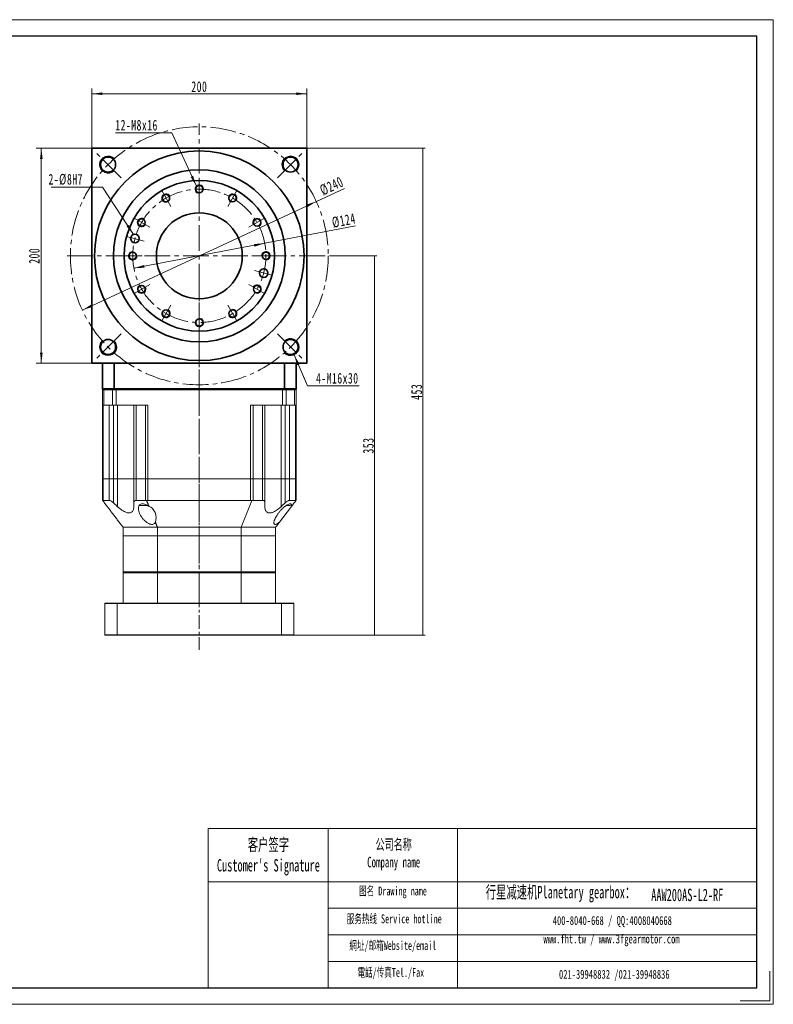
# Model space of a CAD drawing. Header units: millimetres. Extents: x 1279 to 2575, y -336 to 638.
# Tile 3 of 3: x 1873 to 2575, y -336 to 580. Entities that reach past the tile are written whole.
import ezdxf

# ---------------------------------------------------------------- set-up
doc = ezdxf.new("R2010")
doc.units = ezdxf.units.MM
doc.header["$LTSCALE"] = 2
doc.linetypes.add('CENTER', pattern=[10.16, 6.35, -1.27, 1.27, -1.27])
doc.linetypes.add('点画线', pattern=[18, 12, -2, 2, -2])
doc.layers.get('0').update_dxf_attribs({"lineweight": 18})
for name, color, linetype, lineweight in [('3中心线层', 1, 'CENTER', 18), ('7标注层', 4, 'Continuous', 18), ('SLD-0', 7, 'Continuous', 18), ('中心线层', 1, '点画线', 18), ('图框_外框线', 7, 'Continuous', 18), ('尺寸线层', 3, 'Continuous', 18), ('粗实线', 7, 'Continuous', 50), ('粗实线层', 7, 'Continuous', 35)]:
    doc.layers.add(name, color=color, linetype=linetype, lineweight=lineweight)
doc.styles.add('SLDTEXTSTYLE4', font='txt', dxfattribs={"width": 0.611111})
doc.styles.get("Standard").update_dxf_attribs({"font": 'txt', "width": 0.707})
doc.styles.add('标准', font='txt', dxfattribs={"width": 0.667})
doc.dimstyles.new('a4-1-1.5', dxfattribs={"dimtxt": 4.5, "dimasz": 4.5, "dimexe": 2.25, "dimexo": 0, "dimgap": 0.75, "dimtad": 1, "dimdec": 3, "dimdsep": 46, "dimtxsty": '标准', "dimblk": '_CAXARROW', "dimcen": 0, "dimdle": 9, "dimazin": 2, "dimtfac": 0.707107, "dimtdec": 3, "dimtix": 1, "dimtmove": 2, "dimatfit": 3, "dimfxl": 0, "dimfrac": 2, "dimtolj": 1, "dimarcsym": 0})

# ---------------------------------------------------------------- blocks, each defined once
blk = doc.blocks.new('*X31')
at = {"layer": '尺寸线层', "linetype": 'Continuous'}
for points in [[(1940.55, 511.22), (1950.45, 512.46), (1950.45, 509.99)], [(2140.55, 511.22), (2130.65, 512.46), (2130.65, 509.99)]]:
    blk.add_hatch(color=0, dxfattribs=at).paths.add_polyline_path(points, flags=0)
at = {"layer": '尺寸线层', "color": 0, "linetype": 'Continuous'}
for p, q in [((1940.55, 460.45), (1940.55, 516.17)), ((2140.55, 460.45), (2140.55, 516.17)), ((1940.55, 511.22), (2140.55, 511.22))]:
    blk.add_line(p, q, dxfattribs=at)
at = {"layer": '尺寸线层', "color": 0, "insert": (2040.55, 517.74), "char_height": 9.9, "width": 28.1447, "attachment_point": 5, "line_spacing_factor": 1.15057, "style": '标准'}
blk.add_mtext('\\T1.1;200', dxfattribs=at)
blk = doc.blocks.new('_CAXARROW')
blk.add_hatch(color=0).paths.add_polyline_path([(0, 0), (-1, 0.125), (-1, -0.125)], flags=0)
blk = doc.blocks.new('*X32')
at = {"layer": '尺寸线层', "linetype": 'Continuous'}
for points in [[(1893.54, 460.45), (1892.3, 450.55), (1894.78, 450.55)], [(1893.54, 260.45), (1892.3, 270.35), (1894.78, 270.35)]]:
    blk.add_hatch(color=0, dxfattribs=at).paths.add_polyline_path(points, flags=0)
at = {"layer": '尺寸线层', "color": 0, "linetype": 'Continuous'}
for p, q in [((1940.55, 460.45), (1888.59, 460.45)), ((1893.54, 260.45), (1893.54, 460.45)), ((1940.55, 260.45), (1888.59, 260.45))]:
    blk.add_line(p, q, dxfattribs=at)
at = {"layer": '尺寸线层', "color": 0, "insert": (1887.02, 360.45), "char_height": 9.9, "width": 28.1447, "attachment_point": 5, "rotation": 90, "line_spacing_factor": 1.15057, "style": '标准'}
blk.add_mtext('\\T1.1;200', dxfattribs=at)
blk = doc.blocks.new('*X33')
at = {"layer": '尺寸线层', "linetype": 'Continuous'}
blk.add_hatch(color=0, dxfattribs=at).paths.add_polyline_path([(42.08, -44.07), (35.64, -36.46), (37.71, -35.11)], flags=0)
at = {"layer": '尺寸线层', "color": 0}
for p, q in [((13.31, 0), (0, 0)), ((0, 0), (0, 0)), ((0, 0), (-34.44, 0))]:
    blk.add_line(p, q, dxfattribs=at)
at = {"layer": '尺寸线层', "color": 0, "linetype": 'Continuous'}
blk.add_line((42.08, -44.07), (13.31, 0), dxfattribs=at)
at = {"layer": '尺寸线层', "color": 0, "insert": (-4.95, 1.98), "char_height": 9.9, "width": 58.9895, "attachment_point": 9, "line_spacing_factor": 1.15057, "style": '标准'}
blk.add_mtext('\\T1.1;2-%%C8H7', dxfattribs=at)
blk = doc.blocks.new('*X34')
at = {"layer": '尺寸线层', "linetype": 'Continuous'}
blk.add_hatch(color=0, dxfattribs=at).paths.add_polyline_path([(30.89, -49.56), (25.62, -41.09), (27.87, -40.05)], flags=0)
at = {"layer": '尺寸线层', "color": 0}
for p, q in [((0, 0), (-44.22, 0)), ((8.02, 0), (0, 0)), ((0, 0), (0, 0))]:
    blk.add_line(p, q, dxfattribs=at)
at = {"layer": '尺寸线层', "color": 0, "linetype": 'Continuous'}
blk.add_line((30.89, -49.56), (8.02, 0), dxfattribs=at)
at = {"layer": '尺寸线层', "color": 0, "insert": (-4.95, 1.98), "char_height": 9.9, "width": 78.5499, "attachment_point": 9, "line_spacing_factor": 1.15057, "style": '标准'}
blk.add_mtext('\\T1.1;12-M8x16', dxfattribs=at)
blk = doc.blocks.new('*X35')
at = {"layer": '尺寸线层', "linetype": 'Continuous'}
for points in [[(2101.45, 372.07), (2091.96, 369), (2091.49, 371.43)], [(1979.64, 348.84), (1989.6, 349.47), (1989.14, 351.91)]]:
    blk.add_hatch(color=0, dxfattribs=at).paths.add_polyline_path(points, flags=0)
at = {"layer": '尺寸线层', "color": 0, "linetype": 'Continuous'}
blk.add_line((2185.96, 388.19), (1979.64, 348.84), dxfattribs=at)
at = {"layer": '尺寸线层', "color": 0, "insert": (2174.99, 393.2), "char_height": 9.9, "width": 39.3557, "attachment_point": 5, "rotation": 10.79811, "line_spacing_factor": 1.15057, "style": '标准'}
blk.add_mtext('\\T1.1;%%C124', dxfattribs=at)
blk = doc.blocks.new('*X36')
at = {"layer": '尺寸线层', "linetype": 'Continuous'}
for points in [[(2149.39, 410.98), (2140.93, 405.69), (2139.89, 407.93)], [(1931.7, 309.92), (1941.2, 312.97), (1940.16, 315.21)]]:
    blk.add_hatch(color=0, dxfattribs=at).paths.add_polyline_path(points, flags=0)
at = {"layer": '尺寸线层', "color": 0, "linetype": 'Continuous'}
blk.add_line((2175.49, 423.1), (1931.7, 309.92), dxfattribs=at)
at = {"layer": '尺寸线层', "color": 0, "insert": (2163.69, 425.32), "char_height": 9.9, "width": 39.0622, "attachment_point": 5, "rotation": 24.90217, "line_spacing_factor": 1.15057, "style": '标准'}
blk.add_mtext('\\T1.1;%%C240', dxfattribs=at)
blk = doc.blocks.new('*X37')
at = {"layer": '尺寸线层', "linetype": 'Continuous'}
blk.add_hatch(color=0, dxfattribs=at).paths.add_polyline_path([(-15.45, 28.83), (-10.39, 20.23), (-12.66, 19.25)], flags=0)
at = {"layer": '尺寸线层', "color": 0, "linetype": 'Continuous'}
blk.add_line((-15.45, 28.83), (-3, 0), dxfattribs=at)
at = {"layer": '尺寸线层', "color": 0}
for p, q in [((-3, 0), (0, 0)), ((0, 0), (45, 0)), ((0, 0), (0, 0))]:
    blk.add_line(p, q, dxfattribs=at)
at = {"layer": '尺寸线层', "color": 0, "insert": (4.95, 1.98), "char_height": 9.9, "width": 80.0907, "attachment_point": 7, "line_spacing_factor": 1.15057, "style": '标准'}
blk.add_mtext('\\T1.1;4-M16x30', dxfattribs=at)
blk = doc.blocks.new('*X43')
at = {"layer": '尺寸线层', "linetype": 'Continuous'}
for points in [[(2248.42, 460.45), (2247.86, 455.95), (2248.98, 455.95)], [(2248.42, 7.45), (2247.86, 11.95), (2248.98, 11.95)]]:
    blk.add_hatch(color=0, dxfattribs=at).paths.add_polyline_path(points, flags=0)
at = {"layer": '尺寸线层', "color": 0, "linetype": 'Continuous'}
for p, q in [((2140.55, 460.45), (2250.67, 460.45)), ((2248.42, 7.45), (2248.42, 460.45)), ((2128.05, 7.45), (2250.67, 7.45))]:
    blk.add_line(p, q, dxfattribs=at)
at = {"layer": '尺寸线层', "color": 0, "insert": (2242.75, 233.95), "char_height": 10, "width": 28.5031, "attachment_point": 5, "rotation": 90, "style": '标准'}
blk.add_mtext('\\T1.1;453', dxfattribs=at)
blk = doc.blocks.new('*X44')
at = {"layer": '尺寸线层', "linetype": 'Continuous'}
for points in [[(2203.54, 360.45), (2204.1, 355.95), (2202.97, 355.95)], [(2203.54, 7.45), (2204.1, 11.95), (2202.97, 11.95)]]:
    blk.add_hatch(color=0, dxfattribs=at).paths.add_polyline_path(points, flags=0)
at = {"layer": '尺寸线层', "color": 0, "linetype": 'Continuous'}
for p, q in [((2163.55, 360.45), (2205.79, 360.45)), ((2203.54, 360.45), (2203.54, 7.45)), ((2128.05, 7.45), (2205.79, 7.45))]:
    blk.add_line(p, q, dxfattribs=at)
at = {"layer": '尺寸线层', "color": 0, "insert": (2197.87, 183.95), "char_height": 10, "width": 28.0585, "attachment_point": 5, "rotation": 90, "style": '标准'}
blk.add_mtext('\\T1.1;353', dxfattribs=at)

msp = doc.modelspace()

# ---------------------------------------------------------------- linework, layer by layer
at = {"color": 7, "linetype": 'Continuous', "lineweight": 15}
for p, q in [((1951.3466, 236.4509), (1950.5466, 235.6509)), ((1951.851, 235.6509), (1950.5466, 235.6509)), ((1950.5466, 221.4509), (1950.5466, 235.6509)), ((1951.3466, 236.4509), (1952.4423, 236.4509)), ((1951.3466, 236.4509), (1952.4423, 236.4509)), ((1951.851, 235.6509), (1952.4423, 236.4509)), ((1959.7191, 235.6509), (1951.851, 235.6509)), ((1951.851, 235.6509), (1951.851, 221.4509)), ((1952.4423, 236.4509), (1960.258, 236.4509)), ((1952.4423, 236.4509), (1960.258, 236.4509)), ((1959.7191, 235.6509), (1960.258, 236.4509)), ((1963.0869, 235.6509), (1959.7191, 235.6509)), ((1959.7191, 221.4509), (1959.7191, 235.6509)), ((1960.258, 236.4509), (1963.0869, 236.4509)), ((1960.258, 236.4509), (1963.0869, 236.4509)), ((1963.0869, 236.4509), (2118.0063, 236.4509)), ((1963.0869, 235.6509), (1963.0869, 236.4509)), ((1963.0869, 236.4509), (2118.0063, 236.4509)), ((2118.0063, 235.6509), (1963.0869, 235.6509)), ((1963.0869, 235.6509), (1963.0869, 221.4509)), ((2118.0063, 236.4509), (2120.8352, 236.4509)), ((2118.0063, 235.6509), (2118.0063, 236.4509)), ((2118.0063, 236.4509), (2120.8352, 236.4509)), ((2121.3741, 235.6509), (2118.0063, 235.6509)), ((2118.0063, 221.4509), (2118.0063, 235.6509)), ((2120.8352, 236.4509), (2128.651, 236.4509)), ((2121.3741, 235.6509), (2120.8352, 236.4509)), ((2120.8352, 236.4509), (2128.651, 236.4509)), ((2121.3741, 235.6509), (2121.3741, 221.4509)), ((2129.2423, 235.6509), (2121.3741, 235.6509)), ((2128.651, 236.4509), (2129.7466, 236.4509)), ((2129.2423, 235.6509), (2128.651, 236.4509)), ((2128.651, 236.4509), (2129.7466, 236.4509)), ((2129.2423, 221.4509), (2129.2423, 235.6509)), ((2130.5466, 235.6509), (2129.2423, 235.6509)), ((2130.5466, 235.6509), (2129.7466, 236.4509)), ((2130.5466, 235.6509), (2130.5466, 221.4509)), ((1951.851, 221.4509), (1950.5466, 221.4509)), ((1950.5466, 152.9509), (1950.5466, 221.4509)), ((1951.1876, 221.4509), (1951.1876, 152.9509)), ((1951.851, 221.4509), (1959.7191, 221.4509)), ((1956.6501, 152.9509), (1956.6501, 221.4509)), ((1963.0869, 221.4509), (1959.7191, 221.4509)), ((1960.7426, 221.4509), (1960.7426, 152.9509)), ((1992.7842, 221.4509), (1963.0869, 221.4509)), ((1964.5326, 221.4509), (1964.5326, 152.9509)), ((1979.5326, 152.9509), (1979.5326, 221.4509)), ((1981.6601, 221.4509), (1981.6601, 152.9509)), ((1990.3348, 152.9509), (1990.3348, 221.4509)), ((1992.7842, 221.4509), (1992.7842, 152.9509)), ((2118.0063, 221.4509), (2088.309, 221.4509)), ((2088.309, 152.9509), (2088.309, 221.4509)), ((2090.7584, 221.4509), (2090.7584, 152.9509)), ((2099.4331, 152.9509), (2099.4331, 221.4509)), ((2101.5606, 221.4509), (2101.5606, 152.9509)), ((2116.5606, 221.4509), (2116.5606, 152.9509)), ((2121.3741, 221.4509), (2118.0063, 221.4509)), ((2120.3506, 152.9509), (2120.3506, 221.4509)), ((2121.3741, 221.4509), (2129.2423, 221.4509)), ((2124.4432, 221.4509), (2124.4432, 152.9509)), ((2130.5466, 221.4509), (2129.2423, 221.4509)), ((2129.9056, 152.9509), (2129.9056, 221.4509)), ((2130.5466, 221.4509), (2130.5466, 152.9509)), ((1950.5466, 132.9509), (1950.5466, 152.9509)), ((1950.5466, 152.9509), (1951.1876, 152.9509)), ((1951.1876, 152.9509), (1950.5466, 152.9509)), ((1951.1876, 152.9509), (1951.1876, 132.9509)), ((1951.1876, 152.9509), (1956.6397, 152.9509)), ((1956.6501, 152.9509), (1951.1876, 152.9509)), ((1956.6397, 132.9509), (1956.6397, 152.9509)), ((1960.7426, 152.9509), (1956.6501, 152.9509)), ((1960.7328, 152.9509), (1960.7328, 130.5733)), ((1960.7426, 152.9509), (1964.5326, 152.9509)), ((1964.5326, 152.9509), (1964.5326, 127.0945)), ((1964.5326, 152.9509), (1979.5326, 152.9509)), ((1981.6601, 152.9509), (1979.5326, 152.9509)), ((1979.5466, 130.5733), (1979.5466, 152.9509)), ((1990.3348, 152.9509), (1981.6601, 152.9509)), ((1981.6748, 152.9509), (1981.6748, 132.9509)), ((1981.6748, 152.9509), (1990.3348, 152.9509)), ((1990.3348, 132.9509), (1990.3348, 152.9509)), ((1990.3348, 152.9509), (1992.7842, 152.9509)), ((1992.7842, 152.9509), (1990.3348, 152.9509)), ((1992.7842, 152.9509), (1992.7842, 132.9509)), ((2088.309, 152.9509), (1992.7842, 152.9509)), ((2088.309, 152.9509), (1992.7842, 152.9509)), ((2088.309, 132.9509), (2088.309, 152.9509)), ((2088.309, 152.9509), (2090.7584, 152.9509)), ((2090.7584, 152.9509), (2088.309, 152.9509)), ((2090.7584, 152.9509), (2090.7584, 132.9509)), ((2090.7584, 152.9509), (2099.4184, 152.9509)), ((2099.4331, 152.9509), (2090.7584, 152.9509)), ((2099.4184, 132.9509), (2099.4184, 152.9509)), ((2101.5606, 152.9509), (2099.4331, 152.9509)), ((2101.5466, 152.9509), (2101.5466, 130.5733)), ((2101.5606, 152.9509), (2116.5606, 152.9509)), ((2116.5606, 152.9509), (2116.5606, 127.0945)), ((2116.5606, 152.9509), (2120.3506, 152.9509)), ((2124.4432, 152.9509), (2120.3506, 152.9509)), ((2120.3605, 130.5733), (2120.3605, 152.9509)), ((2129.9056, 152.9509), (2124.4432, 152.9509)), ((2124.4535, 152.9509), (2124.4535, 132.9509)), ((2124.4535, 152.9509), (2129.9056, 152.9509)), ((2129.9056, 132.9509), (2129.9056, 152.9509)), ((2129.9056, 152.9509), (2130.5466, 152.9509)), ((2130.5466, 152.9509), (2129.9056, 152.9509)), ((2130.5466, 152.9509), (2130.5466, 132.9509)), ((1950.6957, 132.7547), (1950.5466, 132.9509)), ((1956.6397, 132.9509), (1951.1876, 132.9509)), ((1990.3348, 132.9509), (1981.6748, 132.9509)), ((1986.2133, 128.3509), (1985.309, 128.3509)), ((1992.0633, 128.3509), (1986.2133, 128.3509)), ((1986.6962, 129.6009), (1988.5969, 129.6009)), ((2088.309, 132.9509), (1992.7842, 132.9509)), ((2099.4184, 132.9509), (2090.7584, 132.9509)), ((2124.893, 128.3509), (2121.518, 128.3509)), ((2129.9056, 132.9509), (2124.4535, 132.9509)), ((2130.5466, 132.9509), (2130.3975, 132.7547)), ((2115.0456, 112.5549), (2126.2092, 127.2438)), ((2001.5594, 107.9509), (1969.5466, 107.9509)), ((1969.5466, 107.9509), (1969.5466, 99.9509)), ((2001.5594, 107.9509), (2079.5338, 107.9509)), ((2001.5594, 99.9509), (2001.5594, 107.9509)), ((2111.5466, 107.9509), (2079.5338, 107.9509)), ((2079.5338, 107.9509), (2079.5338, 99.9509)), ((2111.5466, 99.9509), (2111.5466, 107.9509)), ((1969.5466, 99.9509), (1969.5466, 66.4509)), ((2001.5594, 99.9509), (1969.5466, 99.9509)), ((2001.5594, 99.9509), (1969.5466, 99.9509)), ((2001.5594, 66.4509), (2001.5594, 99.9509)), ((2079.5338, 99.9509), (2001.5594, 99.9509)), ((2079.5338, 99.9509), (2001.5594, 99.9509)), ((2079.5338, 99.9509), (2079.5338, 66.4509)), ((2111.5466, 99.9509), (2079.5338, 99.9509)), ((2111.5466, 99.9509), (2079.5338, 99.9509)), ((2111.5466, 66.4509), (2111.5466, 99.9509)), ((1969.5466, 66.4509), (2001.5594, 66.4509)), ((2001.5594, 65.4509), (1969.5466, 65.4509)), ((1969.5466, 37.4509), (1969.5466, 65.4509)), ((2001.6879, 65.9509), (1970.0466, 65.9509)), ((1970.0466, 65.9509), (2001.6879, 65.9509)), ((2001.5594, 66.4509), (2079.5338, 66.4509)), ((2001.5594, 37.4509), (2001.5594, 65.4509)), ((2079.5338, 65.4509), (2001.5594, 65.4509)), ((2079.4053, 65.9509), (2001.6879, 65.9509)), ((2001.6879, 65.9509), (2079.4053, 65.9509)), ((2111.0466, 65.9509), (2079.4053, 65.9509)), ((2079.4053, 65.9509), (2111.0466, 65.9509)), ((2079.5338, 66.4509), (2111.5466, 66.4509)), ((2111.5466, 65.4509), (2079.5338, 65.4509)), ((2079.5338, 37.4509), (2079.5338, 65.4509)), ((2111.5466, 37.4509), (2111.5466, 65.4509)), ((1964.2036, 36.9509), (1952.5466, 36.9509)), ((1952.5466, 36.9509), (1952.5466, 7.9509)), ((1953.0466, 37.4509), (1964.3905, 37.4509)), ((1964.2036, 7.9509), (1964.2036, 36.9509)), ((2116.8896, 36.9509), (1964.2036, 36.9509)), ((1964.3905, 37.4509), (2116.7027, 37.4509)), ((2116.7027, 37.4509), (2128.0466, 37.4509)), ((2116.8896, 36.9509), (2116.8896, 7.9509)), ((2128.5466, 36.9509), (2116.8896, 36.9509)), ((2128.5466, 7.9509), (2128.5466, 36.9509)), ((1952.5466, 7.9509), (1964.2036, 7.9509)), ((1964.3905, 7.4509), (1953.0466, 7.4509)), ((1964.2036, 7.9509), (2116.8896, 7.9509)), ((2116.7027, 7.4509), (1964.3905, 7.4509)), ((2128.0466, 7.4509), (2116.7027, 7.4509)), ((2116.8896, 7.9509), (2128.5466, 7.9509))]:
    msp.add_line(p, q, dxfattribs=at)
msp.add_line((2160.4607, -172.3459), (2160.4607, -320.3917))
for centre, start, end in [((1985.309, 129.6009), 243.2071798, 270), ((2124.893, 129.6009), 270, 345.2976397)]:
    msp.add_arc(centre, 1.25, start, end, dxfattribs=at)
for centre, major_axis, start_param, end_param in [((1992.7842, 126.372), (0, 6.5789), 0, 0.2448592), ((2088.309, 126.372), (0, 6.5789), 6.0383261, 6.28318531), ((1992.059, 116.6304), (0, 10.8553), 4.32751587, 6.071681)]:
    msp.add_ellipse(centre, major_axis=major_axis, ratio=0.76, start_param=start_param, end_param=end_param, dxfattribs=at)
for points, knots in [([(1951.1876, 132.9509), (1951.0018, 132.919), (1950.8066, 132.8855), (1950.7008, 132.7607), (1950.6957, 132.7547)], [0, 0, 0, 0, 0.512733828, 0.538493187, 0.538493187, 0.538493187, 0.538493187]), ([(1960.7328, 130.5733), (1960.4136, 130.8565), (1959.7763, 131.422), (1958.7329, 132.17), (1957.7149, 132.7251), (1957.0115, 132.9359), (1956.7086, 132.9482), (1956.6397, 132.9509)], [0, 0, 0, 0, 1.12557623, 2.24783158, 3.46140534, 4.506009, 4.81320541, 4.81320541, 4.81320541, 4.81320541]), ([(1960.7328, 130.5733), (1961.1998, 130.1425), (1962.462, 128.9782), (1963.7323, 127.8226), (1964.5326, 127.0945)], [0, 0, 0, 0, 1.90598676, 5.15180758, 5.15180758, 5.15180758, 5.15180758]), ([(1981.6748, 132.9509), (1981.3405, 132.914), (1980.6736, 132.8402), (1979.9382, 132.2374), (1979.5891, 131.4433), (1979.5577, 130.8012), (1979.5466, 130.5733)], [0, 0, 0, 0, 0.85242687, 1.70046333, 2.93266044, 3.6108145, 3.6108145, 3.6108145, 3.6108145]), ([(1979.5466, 127.0945), (1979.5466, 127.8226), (1979.5466, 128.9782), (1979.5466, 130.1425), (1979.5466, 130.5733)], [0, 0, 0, 0, 2.19176049, 3.47878978, 3.47878978, 3.47878978, 3.47878978]), ([(1993.7909, 127.2438), (1993.0591, 127.7598), (1991.7162, 128.7067), (1989.4731, 129.5933), (1987.5011, 129.8514), (1985.9337, 129.5135), (1984.9352, 128.8288), (1984.3208, 127.9845), (1983.9202, 126.9661), (1983.7579, 125.6786), (1983.9055, 123.9412), (1984.4582, 121.9051), (1985.4904, 119.5979), (1986.9037, 117.2787), (1988.4472, 115.3338), (1989.9474, 113.8061), (1991.4983, 112.4873), (1993.3067, 111.3284), (1995.3171, 110.5986), (1996.9904, 110.5068), (1998.4456, 110.996), (1999.2693, 111.7759), (1999.6155, 112.3942), (1999.7055, 112.5549)], [0, 0, 0, 0, 2.24331177, 4.11621984, 6.0013025, 7.63008133, 9.27519529, 10.538974, 11.80472636, 13.62833826, 15.45484055, 17.9791807, 20.50561035, 23.07646308, 25.6443056, 27.11894601, 28.59175092, 30.7851636, 32.4145551, 34.05380238, 35.50059063, 37.48121703, 38.17680728, 38.17680728, 38.17680728, 38.17680728]), ([(2090.7584, 132.9509), (2090.3687, 132.919), (2089.9595, 132.8855), (2089.5411, 132.7607), (2089.5211, 132.7547)], [0, 0, 0, 0, 1.19478336, 1.25480837, 1.25480837, 1.25480837, 1.25480837]), ([(2101.5466, 130.5733), (2101.5296, 130.8565), (2101.4957, 131.422), (2101.1754, 132.17), (2100.5953, 132.7251), (2099.9246, 132.9359), (2099.5121, 132.9482), (2099.4184, 132.9509)], [0, 0, 0, 0, 0.84520223, 1.68791078, 2.59919091, 3.38359033, 3.61426603, 3.61426603, 3.61426603, 3.61426603]), ([(2101.5466, 130.5733), (2101.5466, 130.1425), (2101.5466, 128.9782), (2101.5466, 127.8226), (2101.5466, 127.0945)], [0, 0, 0, 0, 1.28702929, 3.47878978, 3.47878978, 3.47878978, 3.47878978]), ([(2126.2092, 127.2438), (2126.2628, 127.4641), (2126.4403, 128.1929), (2126.3904, 129.1316), (2125.7666, 129.7602), (2124.6903, 129.7889), (2123.1635, 129.2596), (2121.5317, 128.3053), (2119.9508, 127.1332), (2118.4062, 125.819), (2116.7566, 124.2051), (2115.0599, 122.2927), (2113.5295, 120.3088), (2112.1842, 118.2774), (2111.0735, 116.2583), (2110.3088, 114.4317), (2109.8762, 112.7725), (2109.8612, 111.4799), (2110.3734, 110.6505), (2111.3167, 110.4841), (2112.6645, 110.928), (2113.9425, 111.7047), (2114.7815, 112.3514), (2115.0456, 112.5549)], [0, 0, 0, 0, 0.8407477, 2.78089478, 4.34136749, 5.90825023, 7.3424804, 9.24331343, 10.56976554, 11.89837949, 13.82220974, 15.74871764, 17.74135012, 19.73425395, 21.77257272, 23.80815751, 25.44751331, 27.40731263, 28.93440545, 30.47266022, 31.783598, 33.51643561, 34.31247849, 34.31247849, 34.31247849, 34.31247849]), ([(2116.5606, 127.0945), (2117.3609, 127.8226), (2118.6312, 128.9782), (2119.8935, 130.1425), (2120.3605, 130.5733)], [0, 0, 0, 0, 3.24582082, 5.15180758, 5.15180758, 5.15180758, 5.15180758]), ([(2124.4535, 132.9509), (2124.178, 132.914), (2123.6286, 132.8402), (2122.4485, 132.2374), (2121.3338, 131.4433), (2120.6154, 130.8012), (2120.3605, 130.5733)], [0, 0, 0, 0, 1.13569652, 2.26554367, 3.90721174, 4.81072292, 4.81072292, 4.81072292, 4.81072292]), ([(1964.5326, 127.0945), (1965.2602, 126.4578), (1966.714, 125.1854), (1968.781, 123.706), (1970.623, 122.6222), (1972.1177, 121.9306), (1973.4901, 121.4925), (1974.716, 121.285), (1975.8343, 121.3138), (1977.115, 121.6387), (1978.2217, 122.4586), (1979.0052, 123.7673), (1979.4636, 125.2775), (1979.5174, 126.4549), (1979.5466, 127.0945)], [0, 0, 0, 0, 2.21599873, 4.42799, 5.89266765, 7.35535722, 8.57277939, 9.78928885, 11.00962531, 12.23043359, 14.56599169, 16.43415323, 18.30578206, 20.53133362, 20.53133362, 20.53133362, 20.53133362]), ([(2101.5466, 127.0945), (2101.5758, 126.4578), (2101.6341, 125.1854), (2102.1121, 123.706), (2102.8017, 122.6222), (2103.5668, 121.9306), (2104.4794, 121.4925), (2105.4882, 121.285), (2106.6366, 121.3138), (2108.2576, 121.6387), (2110.2258, 122.4586), (2112.402, 123.7673), (2114.4841, 125.2775), (2115.8297, 126.4549), (2116.5606, 127.0945)], [0, 0, 0, 0, 2.21623365, 4.42845941, 5.89329234, 7.35613697, 8.5736882, 9.79032662, 11.01079244, 12.23173015, 14.56753584, 16.43589542, 18.30772267, 20.53351015, 20.53351015, 20.53351015, 20.53351015])]:
    msp.add_open_spline(points, degree=3, knots=knots, dxfattribs=at)
for points in [[(1950.6957, 132.7547), (1969.5466, 107.9509)], [(1991.5721, 132.7547), (1990.3348, 132.9509)], [(1993.7909, 127.2438), (1991.5721, 132.7547)], [(2089.5211, 132.7547), (2079.5338, 107.9509)], [(2126.2092, 127.2438), (2130.3975, 132.7547)], [(2130.3975, 132.7547), (2129.9056, 132.9509)], [(2001.5594, 107.9509), (1999.7055, 112.5549)], [(2111.5466, 107.9509), (2115.0456, 112.5549)], [(1970.0466, 65.9509), (1969.5466, 66.4509)], [(1969.5466, 65.4509), (1970.0466, 65.9509)], [(2001.5594, 66.4509), (2001.6879, 65.9509)], [(2001.6879, 65.9509), (2001.5594, 65.4509)], [(2079.5338, 66.4509), (2079.4053, 65.9509)], [(2079.4053, 65.9509), (2079.5338, 65.4509)], [(2111.5466, 66.4509), (2111.0466, 65.9509)], [(2111.0466, 65.9509), (2111.5466, 65.4509)], [(1952.5466, 36.9509), (1953.0466, 37.4509)], [(1964.3905, 37.4509), (1964.2036, 36.9509)], [(2116.7027, 37.4509), (2116.8896, 36.9509)], [(2128.0466, 37.4509), (2128.5466, 36.9509)], [(1952.5466, 7.9509), (1953.0466, 7.4509)], [(1964.2036, 7.9509), (1964.3905, 7.4509)], [(2116.8896, 7.9509), (2116.7027, 7.4509)], [(2128.0466, 7.4509), (2128.5466, 7.9509)]]:
    msp.add_open_spline(points, degree=1, dxfattribs=at)
at = {"layer": '3中心线层'}
msp.add_line((2040.5466, 351.1552), (2040.5466, -6.1092), dxfattribs=at)
at = {"layer": '7标注层', "color": 0}
msp.add_line((2048.7833, -172.3459), (2048.7833, -320.3663), dxfattribs=at)
at = {"layer": '中心线层'}
for p, q in [((2040.5466, 40.932), (2040.5466, 483.4509)), ((1967.8622, 433.1353), (1944.4901, 456.5074)), ((2113.231, 433.1353), (2136.6031, 456.5074)), ((2040.5466, 430.4509), (2040.5466, 413.5618)), ((2005.5466, 421.0727), (2013.9912, 406.4463)), ((2075.5466, 421.0727), (2067.102, 406.4463)), ((1979.9248, 395.4509), (1994.5513, 387.0064)), ((2101.1684, 395.4509), (2086.5419, 387.0064)), ((1972.9318, 378.5683), (1989.2455, 374.197)), ((1917.5466, 360.4509), (2163.5466, 360.4509)), ((1970.5466, 360.4509), (1987.4358, 360.4509)), ((2110.5466, 360.4509), (2093.6574, 360.4509)), ((2108.1614, 342.3336), (2091.8477, 346.7048)), ((1979.9248, 325.4509), (1994.5513, 333.8955)), ((2101.1684, 325.4509), (2086.5419, 333.8955)), ((2005.5466, 299.8292), (2013.9912, 314.4556)), ((2075.5466, 299.8292), (2067.102, 314.4556)), ((2040.5466, 290.4509), (2040.5466, 307.3401)), ((1967.8622, 287.7665), (1944.4901, 264.3945)), ((2113.231, 287.7665), (2136.6031, 264.3945))]:
    msp.add_line(p, q, dxfattribs=at)
for radius in [120, 62]:
    msp.add_circle((2040.5466, 360.4509), radius, dxfattribs=at)
at = {"layer": '图框_外框线'}
for p, q in [((2048.7833, -172.3459), (2160.4607, -172.3459)), ((2160.4607, -172.3459), (2160.4607, -320.3663)), ((2160.4607, -172.3459), (2559.1811, -172.3459)), ((2280.7856, -172.3459), (2280.7856, -320.3663)), ((2048.7833, -221.7404), (2160.4607, -221.7404)), ((2160.4607, -221.7404), (2559.1811, -221.7404)), ((2160.4607, -246.4377), (2559.1811, -246.4377)), ((2160.4607, -271.135), (2559.1811, -271.135)), ((2160.4607, -295.8322), (2559.1811, -295.8322))]:
    msp.add_line(p, q, dxfattribs=at)
at = {"layer": '图框_外框线', "color": 3}
msp.add_lwpolyline([(1279.4257, -335.7851), (2574.5998, -335.7851), (2574.5998, 580.0881), (1279.4257, 580.0881)], close=True, dxfattribs=at)
at = {"layer": '图框_外框线', "color": 3, "lineweight": 25}
msp.add_lwpolyline([(1356.5194, -320.3663), (2559.1811, -320.3663), (2559.1811, 564.6693), (1356.5194, 564.6693)], close=True, dxfattribs=at)
at = {"layer": '图框_外框线', "color": 3}
msp.add_lwpolyline([(2571.5161, -304.9476), (2571.5161, -332.7013), (2543.7624, -332.7013)], dxfattribs=at)
at = {"layer": '粗实线', "color": 0}
msp.add_line((1951.5466, 236.4509), (2129.5466, 236.4509), dxfattribs=at)
at = {"layer": '粗实线层'}
for p, q in [((1950.5466, 236.4509), (1950.5466, 260.4509)), ((1961.1741, 236.4509), (1961.1741, 260.4509)), ((2119.9191, 236.4509), (2119.9191, 260.4509)), ((2130.5466, 236.4509), (2130.5466, 260.4509)), ((2130.5466, 236.4509), (1950.5466, 236.4509)), ((1950.5466, 236.4509), (2130.5466, 236.4509))]:
    msp.add_line(p, q, dxfattribs=at)
msp.add_lwpolyline([(1940.5466, 260.4509), (1940.5466, 460.4509), (2140.5466, 460.4509), (2140.5466, 260.4509)], close=True, dxfattribs=at)
for centre, radius in [((2040.5466, 360.4509), 97.5), ((1955.6938, 445.3038), 7), ((2125.3994, 445.3038), 7), ((2040.5466, 360.4509), 80), ((2040.5466, 360.4509), 70), ((2040.5466, 422.4509), 3.4), ((2009.5466, 414.1445), 3.4), ((2071.5466, 414.1445), 3.4), ((1986.853, 391.4509), 3.4), ((2040.5466, 360.4509), 40), ((2094.2402, 391.4509), 3.4), ((1980.6592, 376.4977), 4), ((1978.5466, 360.4509), 3.4), ((2102.5466, 360.4509), 3.4), ((2100.434, 344.4042), 4), ((1986.853, 329.4509), 3.4), ((2094.2402, 329.4509), 3.4), ((2009.5466, 306.7574), 3.4), ((2071.5466, 306.7574), 3.4), ((2040.5466, 298.4509), 3.4), ((1955.6938, 275.5981), 7), ((2125.3994, 275.5981), 7)]:
    msp.add_circle(centre, radius, dxfattribs=at)
at = {"layer": '粗实线层', "lineweight": 18}
for centre, radius, start, end in [((1955.6938, 445.3038), 8, 43.0897868, 315), ((2125.3994, 445.3038), 8, 313.0897868, 225), ((2040.5466, 422.4509), 4, 358.1514284, 270), ((2009.5466, 414.1445), 4, 28.1514284, 300), ((2071.5466, 414.1445), 4, 328.1514284, 240), ((1986.853, 391.4509), 4, 58.1514284, 330), ((2094.2402, 391.4509), 4, 298.1514284, 210), ((1978.5466, 360.4509), 4, 88.1514284, 360), ((2102.5466, 360.4509), 4, 268.1514284, 180), ((1986.853, 329.4509), 4, 118.1514284, 30), ((2094.2402, 329.4509), 4, 238.1514284, 150), ((2009.5466, 306.7574), 4, 148.1514284, 60), ((2040.5466, 298.4509), 4, 178.1514284, 90), ((2071.5466, 306.7574), 4, 208.1514284, 120), ((1955.6938, 275.5981), 8, 133.0897868, 45), ((2125.3994, 275.5981), 8, 223.0897868, 135)]:
    msp.add_arc(centre, radius, start, end, dxfattribs=at)

# ---------------------------------------------------------------- block references
at = {"layer": '尺寸线层'}
for name, p in [('*X34', (2006.8746, 474.8848)), ('*X33', (1937.1861, 424.3219)), ('*X37', (2144.1995, 239.5041))]:
    msp.add_blockref(name, p, dxfattribs=at)

# ---------------------------------------------------------------- texts
at = {"layer": 'SLD-0', "color": 1, "attachment_point": 2, "style": 'SLDTEXTSTYLE4'}
for s, insert, char_height, width in [("{\\fSimSun|b1|i0|c134|p2;客户签字\\PCustomer's Signature}", (2104.8145, -181.4841), 11.525393, 143.377076), ('{\\fSimSun|b1|i0|c134|p2;公司名称\\PCompany name}', (2221.3863, -182.0959), 9.878908, 127.901016), ('{\\fSimSun|b1|i0|c134|p2;图名 Drawing name}', (2220.711, -226.293), 8.232423, 105.281865), ('{\\fSimSun|b1|i0|c134|p2;  \\H1.1667x;行星减速机Planetary gearbox\\fSimSun|b0|i0|c134|p2;：}', (2372.4809, -225.658), 9.878908, 155.371912), ('{\\fSimSun|b1|i0|c134|p2;AAW200AS-L2-RF}', (2494.5306, -228.2809), 11.525393, 83.875815), ('{\\fSimSun|b1|i0|c134|p2;服务热线 Service hotline}', (2221.8784, -252.1797), 8.232423, 117.294112), ('{\\fSimSun|b1|i0|c134|p2;網址/邮箱Website/email}', (2220.5965, -276.9827), 8.232423, 122.09213), ('{\\fSimSun|b1|i0|c134|p2;電話/传真Tel./Fax}', (2218.7521, -301.9791), 8.232423, 123.560541)]:
    msp.add_mtext(s, dxfattribs=dict(at, insert=insert, char_height=char_height, width=width))
at = {"layer": 'SLD-0', "color": 1, "char_height": 8.232423, "attachment_point": 2}
for s, insert, width in [('{\\fSimSun|b1|i0|c134|p2;400-8040-668 / QQ:4008040668}', (2424.8108, -253.7527), 239.690379), ('{\\fSimSun|b1|i0|c134|p2;www.fht.tw / www.3fgearmotor.com }', (2424.0517, -270.8998), 239.960204), ('{\\fSimSun|b1|i0|c134|p2;021-39948832 /021-39948836 }', (2426.6467, -303.7791), 183.227768)]:
    msp.add_mtext(s, dxfattribs=dict(at, insert=insert, width=width))

# ---------------------------------------------------------------- dimensions: what is measured, and where the dimension line sits
at = {"layer": '尺寸线层'}
dim = msp.add_linear_dim(base=(2140.5466, 511.2238), p1=(1940.5466, 460.4509), p2=(2140.5466, 460.4509), dimstyle='a4-1-1.5', override={"dimsah": 1, "dimtfill": 1, "dimtzin": 0}, dxfattribs=at)
dim.commit()
dim.dimension.update_dxf_attribs({"geometry": '*X31', "text_midpoint": (2040.5466, 517.7413), "dimtype": 160})
dim = msp.add_linear_dim(base=(1893.5403, 460.4509), p1=(1940.5466, 260.4509), p2=(1940.5466, 460.4509), angle=90, dimstyle='a4-1-1.5', override={"dimsah": 1, "dimtfill": 1, "dimtzin": 0}, dxfattribs=at)
dim.commit()
dim.dimension.update_dxf_attribs({"geometry": '*X32', "text_midpoint": (1887.0228, 360.4509), "dimtype": 160})
for base, p1, p2, picture, middle in [((2248.4188, 460.4509), (2128.0466, 7.4509), (2140.5466, 460.4509), '*X43', (2242.7521, 233.9509)), ((2203.5362, 7.4509), (2163.5466, 360.4509), (2128.0466, 7.4509), '*X44', (2197.8696, 183.9509))]:
    dim = msp.add_linear_dim(base=base, p1=p1, p2=p2, angle=90, dimstyle='a4-1-1.5', override={"dimtxt": 10, "dimsah": 1, "dimtfill": 1, "dimtzin": 8}, dxfattribs=at)
    dim.commit()
    dim.dimension.update_dxf_attribs({"geometry": picture, "text_midpoint": middle})
for p1, p2, picture, middle in [((1931.7032, 309.9225), (2149.39, 410.9794), '*X36', (2166.6319, 418.9836)), ((1979.6444, 348.8353), (2101.4488, 372.0666), '*X35', (2176.2967, 386.342))]:
    dim = msp.add_diameter_dim_2p(p1=p1, p2=p2, dimstyle='a4-1-1.5', override={"dimpost": '%%C<>', "dimsah": 1, "dimtfill": 1, "dimtzin": 0}, dxfattribs=at)
    dim.commit()
    dim.dimension.update_dxf_attribs({"geometry": picture, "text_midpoint": middle, "dimtype": 163})

doc.saveas('drawing.dxf')
